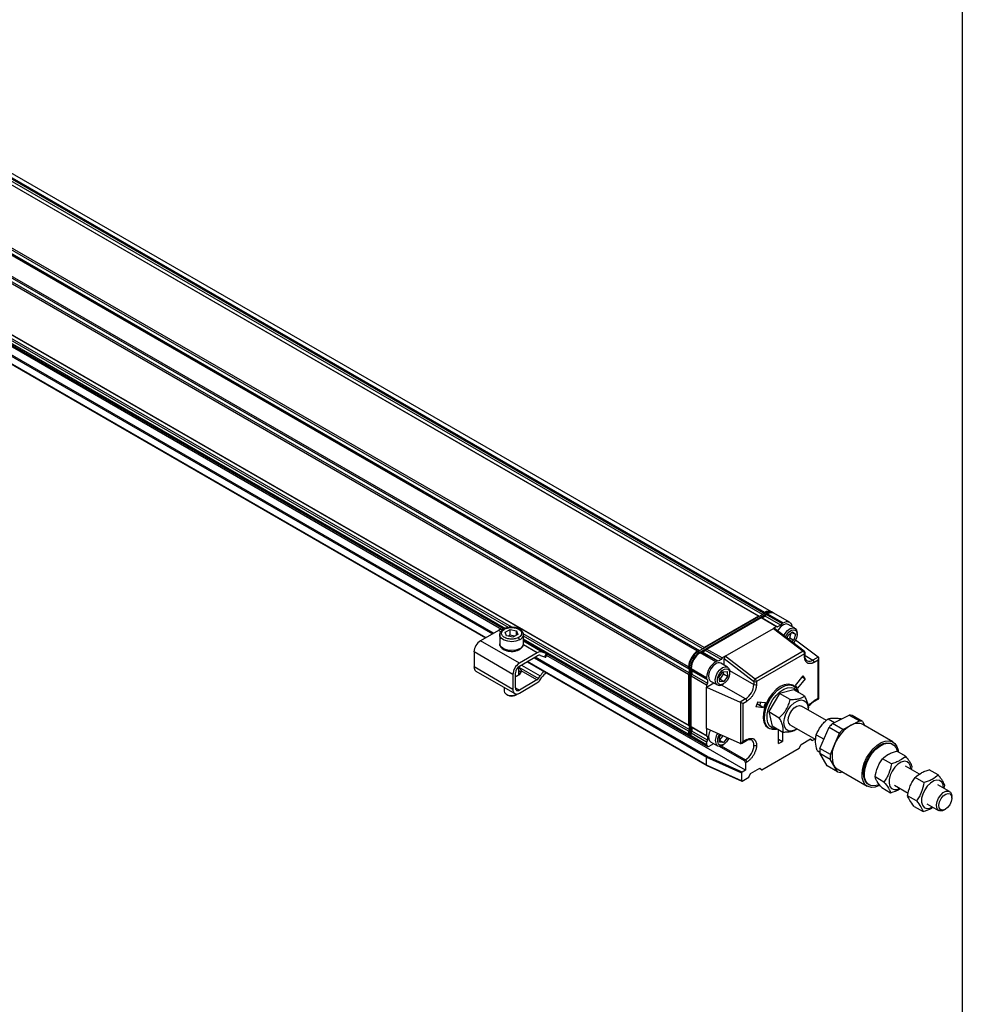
# Model space of a CAD drawing. Header units: millimetres. Extents: x 16 to 683, y 16 to 524.
# Tile 7 of 8: x 575 to 683, y 300 to 412. Entities that reach past the tile are written whole.
import ezdxf

# ---------------------------------------------------------------- set-up
doc = ezdxf.new("R2010")
doc.units = ezdxf.units.MM
doc.header["$LTSCALE"] = 2.5
doc.layers.add('TEXT', color=140, linetype='Continuous', lineweight=25)

msp = doc.modelspace()

# ---------------------------------------------------------------- linework, layer by layer
for p, q in [((659.452, 344.013), (379.556, 505.594)), ((659.556, 343.987), (379.674, 505.56)), ((659.91, 344.191), (380.027, 505.764)), ((660.041, 344.353), (380.145, 505.934)), ((660.189, 344.438), (380.292, 506.019)), ((660.918, 344.51), (381.021, 506.091)), ((653.134, 340.279), (373.251, 501.852)), ((653.265, 340.441), (373.369, 502.022)), ((652.528, 340.016), (372.632, 501.597)), ((652.676, 340.101), (372.779, 501.682)), ((652.78, 340.075), (372.897, 501.648)), ((651.497, 338.23), (371.601, 499.811)), ((651.497, 338.06), (371.601, 499.64)), ((651.497, 337.379), (371.601, 498.96)), ((651.572, 337.982), (371.689, 499.555)), ((651.572, 337.574), (371.689, 499.147)), ((651.497, 331.595), (371.601, 493.176)), ((651.572, 331.518), (371.689, 493.091)), ((631.409, 342.75), (392.588, 480.618)), ((631.047, 342.721), (392.612, 480.366)), ((630.695, 342.583), (392.612, 480.026)), ((392.612, 479.885), (630.502, 342.554)), ((393.025, 477.446), (628.433, 341.548)), ((628.457, 341.562), (393.049, 477.46)), ((393.816, 477.902), (629.223, 342.004)), ((629.341, 342.072), (393.933, 477.97)), ((630.245, 342.503), (395.244, 478.166)), ((660.264, 344.395), (652.603, 339.973)), ((652.748, 339.889), (660.409, 344.311)), ((659.452, 344.013), (653.265, 340.441)), ((659.552, 343.984), (659.452, 344.013)), ((660.236, 344.039), (659.847, 343.814)), ((659.865, 343.809), (660.218, 344.013)), ((660.041, 344.353), (659.942, 344.209)), ((660.189, 344.438), (660.041, 344.353)), ((660.218, 344.013), (660.236, 344.039)), ((661.986, 342.992), (660.218, 344.013)), ((660.236, 344.039), (660.336, 344.183)), ((660.264, 344.395), (660.409, 344.311)), ((660.336, 344.183), (660.483, 344.268)), ((662.104, 343.162), (660.336, 344.183)), ((660.409, 344.311), (660.446, 344.246)), ((660.483, 344.268), (662.251, 343.247)), ((661.138, 344.383), (660.993, 344.467)), ((662.98, 343.32), (661.212, 344.34)), ((653.56, 340.271), (659.747, 343.843)), ((659.747, 343.843), (661.515, 342.822)), ((659.747, 343.843), (659.847, 343.814)), ((659.847, 343.814), (659.865, 343.809)), ((659.865, 343.809), (661.632, 342.788)), ((661.515, 342.822), (661.161, 342.618)), ((661.515, 342.822), (661.632, 342.788)), ((661.986, 342.992), (661.632, 342.788)), ((662.104, 343.162), (661.986, 342.992)), ((662.104, 343.162), (662.251, 343.247)), ((663.6, 342.625), (662.834, 343.067)), ((629.88, 342.383), (627.844, 341.208)), ((630.144, 342.231), (629.88, 342.383)), ((630.026, 341.889), (630.042, 342.009)), ((630.048, 341.996), (630.026, 341.895)), ((630.026, 341.889), (630.026, 340.868)), ((630.666, 342.201), (631.235, 342.487)), ((630.81, 341.773), (630.666, 342.201)), ((631.525, 341.631), (630.81, 341.773)), ((631.238, 341.832), (631.033, 341.728)), ((631.235, 342.487), (631.95, 342.345)), ((631.238, 341.832), (631.235, 342.487)), ((631.73, 341.734), (631.238, 341.832)), ((632.094, 341.917), (631.525, 341.631)), ((631.94, 341.84), (631.95, 342.345)), ((631.95, 342.345), (632.094, 341.917)), ((651.572, 331.11), (632.712, 341.997)), ((632.734, 340.868), (632.734, 341.889)), ((651.497, 330.915), (632.734, 341.747)), ((655.681, 339.455), (661.161, 342.618)), ((661.161, 342.618), (664.549, 340.01)), ((664.652, 340.022), (661.272, 342.623)), ((661.732, 342.497), (661.639, 342.341)), ((662.73, 341.501), (662.823, 341.832)), ((662.823, 341.832), (663.327, 342.216)), ((663.023, 341.543), (663.18, 342.104)), ((663.262, 342.166), (663.648, 341.943)), ((663.327, 342.216), (663.648, 341.943)), ((663.648, 341.943), (663.465, 341.288)), ((663.842, 341.955), (663.842, 342.091)), ((632.264, 338.657), (627.844, 341.208)), ((634.299, 339.832), (632.717, 340.745)), ((651.497, 330.575), (632.734, 341.406)), ((632.734, 341.265), (651.584, 330.384)), ((634.867, 339.921), (632.734, 341.153)), ((662.848, 341.41), (663.023, 341.543)), ((663.023, 341.543), (663.465, 341.288)), ((663.465, 341.288), (663.235, 341.112)), ((666.247, 339.363), (663.652, 341.289)), ((631.527, 337.381), (627.108, 339.933)), ((627.108, 339.933), (627.108, 338.231)), ((634.299, 339.832), (632.264, 338.657)), ((632.264, 338.317), (634.299, 339.492)), ((634.678, 339.551), (635.109, 339.383)), ((635.298, 339.753), (634.867, 339.921)), ((635.298, 339.753), (635.109, 339.383)), ((635.261, 339.343), (635.444, 339.701)), ((657.979, 326.492), (635.365, 339.547)), ((652.676, 340.101), (652.528, 340.016)), ((652.603, 339.973), (652.528, 339.929)), ((652.748, 339.889), (652.603, 339.973)), ((652.775, 340.072), (652.676, 340.101)), ((652.748, 339.889), (652.786, 339.824)), ((652.823, 339.846), (652.97, 339.931)), ((654.591, 338.825), (652.823, 339.846)), ((652.97, 339.931), (654.738, 338.91)), ((652.97, 339.931), (653.07, 339.902)), ((653.46, 340.127), (653.07, 339.902)), ((653.07, 339.902), (653.088, 339.897)), ((653.088, 339.897), (653.442, 340.101)), ((654.856, 338.876), (653.088, 339.897)), ((653.265, 340.441), (653.165, 340.297)), ((653.442, 340.101), (653.46, 340.127)), ((655.21, 339.08), (653.442, 340.101)), ((653.46, 340.127), (653.56, 340.271)), ((655.327, 339.25), (653.56, 340.271)), ((655.681, 339.455), (655.327, 339.25)), ((659.069, 336.847), (655.681, 339.455)), ((664.549, 340.01), (659.069, 336.847)), ((664.697, 339.724), (659.216, 336.56)), ((664.697, 339.386), (664.697, 339.724)), ((664.758, 339.471), (664.758, 339.809)), ((664.758, 339.521), (665.639, 339.012)), ((632.213, 337.352), (632.213, 338.284)), ((632.492, 338.449), (634.637, 337.211)), ((633.147, 338.827), (653.576, 327.033)), ((653.56, 327.071), (633.171, 338.841)), ((633.937, 339.283), (653.56, 327.955)), ((653.615, 328.059), (634.055, 339.351)), ((654.738, 338.91), (654.591, 338.825)), ((654.856, 338.876), (654.738, 338.91)), ((655.21, 339.08), (654.856, 338.876)), ((655.94, 338.203), (655.174, 338.645)), ((655.327, 339.25), (655.21, 339.08)), ((655.534, 339.197), (658.897, 336.608)), ((655.534, 338.437), (655.534, 339.197)), ((666.247, 339.363), (665.639, 339.012)), ((665.787, 338.757), (666.246, 339.022)), ((666.246, 334.646), (666.246, 339.022)), ((666.307, 334.611), (666.307, 339.227)), ((631.527, 335.68), (627.108, 338.231)), ((627.324, 337.755), (631.743, 335.203)), ((631.527, 337.381), (631.527, 335.68)), ((631.822, 335.85), (631.822, 337.551)), ((631.881, 337.16), (631.822, 337.129)), ((631.931, 337.189), (631.881, 337.16)), ((632.205, 337.347), (632.155, 337.318)), ((632.213, 338.224), (634.451, 336.932)), ((634.267, 336.751), (632.474, 337.786)), ((634.451, 336.932), (634.637, 337.211)), ((651.497, 338.23), (651.497, 338.06)), ((651.497, 338.06), (651.572, 337.988)), ((651.572, 337.538), (651.497, 337.379)), ((651.497, 337.379), (651.497, 331.595)), ((651.572, 338.187), (651.572, 338.273)), ((651.572, 338.187), (651.717, 338.103)), ((651.572, 338.187), (651.572, 330.531)), ((651.717, 330.448), (651.717, 338.103)), ((651.717, 338.103), (651.793, 338.103)), ((651.792, 338.06), (653.56, 337.039)), ((651.792, 337.89), (651.792, 338.06)), ((653.56, 336.869), (651.792, 337.89)), ((651.867, 337.818), (651.792, 337.89)), ((651.792, 337.209), (651.867, 337.368)), ((651.792, 337.209), (653.56, 336.189)), ((651.792, 331.425), (651.792, 337.209)), ((651.88, 337.804), (651.867, 337.818)), ((651.867, 337.818), (651.867, 337.368)), ((651.867, 337.368), (651.88, 337.396)), ((653.648, 336.784), (651.88, 337.804)), ((651.88, 337.396), (651.88, 337.804)), ((651.88, 337.396), (653.648, 336.376)), ((655.001, 337.099), (655.413, 337.685)), ((655.081, 336.832), (655.493, 337.418)), ((655.413, 337.685), (655.88, 337.717)), ((655.493, 337.418), (655.466, 337.689)), ((655.935, 337.163), (655.493, 337.418)), ((655.935, 337.163), (655.523, 336.577)), ((655.88, 337.717), (655.935, 337.163)), ((656.172, 337.81), (658.922, 336.223)), ((656.182, 337.532), (656.182, 337.668)), ((663.657, 336.132), (664.525, 337.212)), ((664.746, 336.897), (664.525, 337.212)), ((634.267, 336.751), (632.264, 335.595)), ((632.264, 335.255), (634.267, 336.411)), ((634.635, 336.773), (634.821, 337.052)), ((653.56, 337.039), (653.56, 336.869)), ((653.56, 336.869), (653.648, 336.784)), ((653.56, 335.95), (654.367, 336.417)), ((653.648, 336.376), (653.56, 336.189)), ((653.56, 336.189), (653.56, 335.95)), ((653.648, 336.784), (653.648, 336.376)), ((654.008, 336.624), (654.774, 336.182)), ((655.056, 336.545), (655.001, 337.099)), ((655.028, 336.828), (655.081, 336.832)), ((655.523, 336.577), (655.056, 336.545)), ((655.081, 336.832), (655.523, 336.577)), ((657.979, 334.59), (655.229, 336.177)), ((655.357, 336.24), (655.475, 336.308)), ((658.922, 336.56), (658.922, 336.223)), ((659.216, 336.56), (659.216, 336.223)), ((663.5, 336.055), (663.352, 336.14)), ((663.878, 335.818), (663.657, 336.132)), ((664.746, 336.897), (663.878, 335.818)), ((664.423, 337.084), (664.746, 336.897)), ((630.547, 335.894), (630.547, 335.459)), ((630.791, 335.119), (630.967, 335.016)), ((631.763, 335.001), (631.793, 335.016)), ((631.793, 335.016), (631.969, 335.119)), ((631.822, 335.85), (632.264, 335.595)), ((631.927, 335.096), (632.042, 335.166)), ((653.56, 331.235), (653.56, 335.95)), ((653.56, 335.95), (657.371, 334.239)), ((661.841, 335.221), (660.616, 333.151)), ((663.476, 335.622), (661.841, 335.221)), ((663.036, 334.531), (661.841, 335.221)), ((664.671, 334.932), (663.476, 335.622)), ((657.979, 334.59), (657.371, 334.239)), ((657.392, 334.228), (657.392, 329.515)), ((657.667, 334.07), (658.126, 334.335)), ((657.667, 334.07), (657.667, 329.694)), ((659.388, 334.246), (659.167, 333.677)), ((659.41, 333.942), (659.275, 333.954)), ((659.388, 334.246), (660.256, 334.169)), ((659.558, 333.857), (659.41, 333.942)), ((659.558, 333.857), (659.593, 333.854)), ((659.593, 333.854), (659.733, 334.215)), ((660.035, 333.599), (659.593, 333.854)), ((660.256, 334.169), (660.035, 333.599)), ((665.744, 334.286), (666.307, 334.611)), ((666.246, 334.646), (665.787, 334.381)), ((660.035, 333.599), (659.167, 333.677)), ((660.616, 333.151), (661.812, 332.461)), ((660.616, 333.151), (661.027, 331.481)), ((667.178, 332.151), (664.349, 333.784)), ((665.1, 333.35), (665.105, 333.379)), ((667.866, 331.801), (669.753, 332.763)), ((669.753, 332.763), (670.931, 332.083)), ((671.287, 332.018), (670.108, 332.698)), ((651.497, 331.595), (651.572, 331.523)), ((663.099, 331.619), (665.965, 329.964)), ((667.358, 332.336), (668.088, 331.915)), ((669.044, 331.121), (667.866, 331.801)), ((668.81, 332.355), (668.877, 332.317)), ((669.044, 331.121), (669.988, 331.602)), ((669.988, 331.602), (670.931, 332.083)), ((671.287, 332.018), (671.561, 331.545)), ((674.743, 329.708), (671.325, 331.681)), ((651.572, 331.073), (651.497, 330.915)), ((651.497, 330.915), (651.497, 330.575)), ((651.717, 330.448), (651.572, 330.531)), ((651.717, 330.448), (651.792, 330.448)), ((653.56, 330.405), (651.792, 331.425)), ((651.867, 331.353), (651.792, 331.425)), ((651.792, 330.745), (651.867, 330.903)), ((651.792, 330.745), (653.56, 329.724)), ((651.792, 330.405), (651.792, 330.745)), ((651.867, 331.353), (651.867, 330.903)), ((651.88, 331.34), (651.867, 331.353)), ((651.867, 330.903), (651.88, 330.932)), ((653.648, 330.32), (651.88, 331.34)), ((651.88, 330.932), (651.88, 331.34)), ((653.648, 329.911), (651.88, 330.932)), ((657.371, 329.523), (653.56, 331.235)), ((653.56, 331.235), (653.56, 330.405)), ((655.027, 330.265), (655.21, 330.493)), ((660.561, 331.304), (660.708, 331.219)), ((662.222, 330.791), (661.027, 331.481)), ((661.736, 329.512), (661.736, 331.072)), ((662.177, 330.813), (662.177, 329.767)), ((663.805, 331.148), (663.851, 331.185)), ((666.018, 330.52), (666.905, 330.007)), ((666.446, 328.938), (667.485, 331.362)), ((667.485, 331.362), (668.664, 330.681)), ((668.144, 329.47), (668.664, 330.681)), ((651.658, 330.341), (651.803, 330.257)), ((653.56, 329.384), (651.792, 330.405)), ((651.878, 330.214), (653.646, 329.193)), ((653.56, 330.405), (653.648, 330.32)), ((653.648, 329.911), (653.56, 329.724)), ((653.56, 329.724), (653.56, 329.384)), ((653.648, 330.32), (653.648, 329.911)), ((653.854, 329.214), (654.367, 329.51)), ((654.008, 329.717), (654.774, 329.275)), ((655.027, 329.892), (655.431, 330.394)), ((655.027, 329.676), (655.027, 330.265)), ((655.027, 329.892), (655.027, 329.892)), ((655.027, 329.892), (655.469, 329.637)), ((655.469, 329.637), (655.027, 329.676)), ((655.357, 329.333), (655.475, 329.401)), ((655.906, 330.181), (655.469, 329.637)), ((657.52, 329.538), (658.083, 329.864)), ((658.126, 329.959), (657.667, 329.694)), ((661.736, 330.022), (662.177, 329.767)), ((661.736, 329.512), (662.177, 329.767)), ((664.093, 329.001), (664.291, 329.422)), ((664.291, 329.422), (665.367, 330.043)), ((665.3, 330.005), (665.566, 329.851)), ((665.367, 330.043), (665.566, 329.851)), ((665.566, 329.851), (665.863, 330.023)), ((667.625, 328.258), (668.144, 329.47)), ((674.707, 329.441), (674.618, 329.492)), ((654.998, 329.221), (657.832, 327.585)), ((655.215, 329.265), (657.979, 327.67)), ((659.82, 326.535), (664.093, 329.001)), ((666.13, 328.723), (666.42, 328.555)), ((666.422, 328.434), (667.6, 327.753)), ((667.269, 326.972), (666.422, 328.434)), ((667.625, 328.258), (666.446, 328.938)), ((676.183, 328.079), (675.174, 328.662)), ((653.56, 327.955), (657.537, 326.169)), ((653.56, 327.071), (653.56, 327.955)), ((657.596, 326.272), (653.615, 328.059)), ((657.979, 327.67), (657.832, 327.585)), ((658.126, 327.415), (657.979, 327.33)), ((657.979, 327.33), (657.979, 326.492)), ((668.024, 327.023), (667.6, 327.753)), ((674.568, 327.21), (673.559, 327.792)), ((657.537, 325.285), (653.56, 327.071)), ((653.578, 327.032), (657.557, 325.245)), ((657.537, 326.169), (657.537, 325.285)), ((657.979, 326.492), (657.596, 326.272)), ((658.347, 325.684), (658.546, 326.105)), ((658.546, 326.105), (659.622, 326.726)), ((659.555, 326.688), (659.82, 326.535)), ((659.622, 326.726), (659.82, 326.535)), ((668.448, 326.292), (667.269, 326.972)), ((668.448, 326.292), (668.024, 327.023)), ((668.409, 326.629), (671.827, 324.656)), ((668.964, 326.309), (668.803, 326.227)), ((677.775, 326.033), (676.164, 326.963)), ((676.862, 326.56), (676.944, 326.872)), ((679.881, 325.945), (678.872, 326.527)), ((657.596, 325.251), (658.347, 325.684)), ((671.952, 324.873), (672.04, 324.822)), ((673.714, 325.132), (672.705, 325.715)), ((678.266, 325.075), (677.257, 325.657)), ((673.465, 324.507), (674.474, 323.925)), ((674.914, 324.798), (676.489, 323.889)), ((681.187, 324.064), (679.861, 324.829)), ((680.56, 324.426), (680.641, 324.737)), ((677.411, 322.998), (676.402, 323.58)), ((678.611, 322.664), (679.937, 321.898)), ((681.446, 323.321), (681.446, 323.491)), ((677.163, 322.373), (678.172, 321.79)), ((680.562, 321.96), (680.71, 322.045))]:
    msp.add_line(p, q)
at = {"flags": 128}
for points in [[(662.834, 343.067), (662.593, 343.121), (662.299, 343.035), (661.998, 342.818), (661.732, 342.497)], [(662.251, 343.247), (662.452, 343.341), (662.646, 343.385), (662.824, 343.378), (662.98, 343.32), (663.109, 343.213), (663.204, 343.062), (663.263, 342.873), (663.272, 342.814)], [(632.269, 341.299), (631.866, 341.159), (631.404, 341.107), (630.94, 341.15), (630.528, 341.281), (630.22, 341.486), (630.051, 341.739), (630.026, 341.889)], [(662.351, 341.792), (662.498, 342.055), (662.764, 342.375), (663.065, 342.593), (663.359, 342.679), (663.607, 342.621), (663.776, 342.427), (663.842, 342.123), (663.842, 342.091)], [(662.541, 341.646), (662.69, 341.924), (662.934, 342.213), (663.209, 342.401), (663.472, 342.459), (663.684, 342.378), (663.813, 342.17), (663.838, 341.867), (663.757, 341.516), (663.58, 341.169), (663.423, 340.967)], [(632.269, 340.279), (631.866, 340.139), (631.404, 340.087), (630.94, 340.129), (630.528, 340.26), (630.22, 340.465), (630.051, 340.719), (630.026, 340.868)], [(635.109, 339.383), (635.185, 339.355), (635.236, 339.341), (635.26, 339.342), (635.261, 339.343)], [(654.591, 338.587), (654.293, 338.351), (654.035, 338.018), (653.852, 337.633), (653.769, 337.248), (653.797, 336.916), (653.932, 336.68), (654.008, 336.624)], [(654.691, 336.245), (654.56, 336.485), (654.537, 336.821), (654.624, 337.207), (654.81, 337.59), (655.071, 337.92), (655.369, 338.152), (655.666, 338.254), (655.922, 338.213), (656.101, 338.033), (656.179, 337.741), (656.182, 337.668)], [(654.904, 336.313), (654.788, 336.534), (654.776, 336.846), (654.871, 337.2), (655.057, 337.542), (655.307, 337.821), (655.583, 337.994), (655.842, 338.034), (656.045, 337.936), (656.162, 337.714), (656.173, 337.403), (656.079, 337.049), (655.892, 336.706), (655.642, 336.427), (655.366, 336.255), (655.107, 336.214), (654.904, 336.313)], [(663.352, 336.14), (663.209, 336.207), (662.823, 336.27), (662.391, 336.196), (661.935, 335.989), (661.48, 335.659), (661.051, 335.225), (660.671, 334.71), (660.36, 334.142), (660.136, 333.551), (660.009, 332.969), (659.987, 332.428), (660.072, 331.956), (660.258, 331.58), (660.535, 331.319), (660.561, 331.304)], [(661.588, 331.139), (661.449, 331.108), (661.037, 331.103), (660.683, 331.234), (660.405, 331.495), (660.219, 331.871), (660.135, 332.343), (660.156, 332.884), (660.283, 333.466), (660.508, 334.057), (660.819, 334.625), (661.199, 335.14), (661.628, 335.574), (662.082, 335.904), (662.538, 336.111), (662.971, 336.185), (663.356, 336.122), (663.674, 335.924), (663.908, 335.604), (664.015, 335.311)], [(630.547, 335.459), (630.59, 335.306), (630.751, 335.143), (631.009, 335.028), (631.322, 334.979), (631.645, 335.003), (631.927, 335.096)], [(661.52, 331.197), (661.341, 331.197), (660.988, 331.299), (660.709, 331.531), (660.52, 331.88), (660.431, 332.327), (660.448, 332.845), (660.569, 333.404), (660.789, 333.972), (661.093, 334.515), (661.465, 335.002), (661.882, 335.405), (662.321, 335.7), (662.756, 335.87), (663.161, 335.906), (663.514, 335.805), (663.793, 335.573), (663.925, 335.363)], [(663.843, 331.189), (663.536, 331.021), (663.16, 330.929), (662.83, 330.98), (662.573, 331.171), (662.408, 331.486), (662.35, 331.899), (662.404, 332.378), (662.564, 332.882), (662.819, 333.372), (663.147, 333.807), (663.521, 334.153), (663.912, 334.382), (664.288, 334.474), (664.618, 334.422), (664.876, 334.231), (665.04, 333.917), (665.098, 333.503), (665.093, 333.354)], [(663.099, 331.619), (663.088, 331.626), (662.917, 331.821), (662.842, 332.122), (662.875, 332.493), (663.01, 332.889), (663.231, 333.263), (663.511, 333.569), (663.817, 333.77), (664.112, 333.842), (664.349, 333.784)], [(653.993, 331.04), (653.852, 330.726), (653.769, 330.342), (653.797, 330.009), (653.932, 329.774), (654.008, 329.717)], [(656.065, 330.109), (656.036, 330.045), (655.829, 329.715), (655.568, 329.462), (655.292, 329.323), (655.045, 329.321), (654.863, 329.455)], [(673.246, 324.779), (673.165, 324.735), (672.709, 324.563), (672.283, 324.522), (671.907, 324.615), (671.6, 324.836), (671.378, 325.175), (671.251, 325.614), (671.226, 326.133), (671.304, 326.703), (671.482, 327.298), (671.75, 327.887), (672.095, 328.441), (672.5, 328.931), (672.944, 329.334), (673.405, 329.629), (673.86, 329.801), (674.287, 329.842), (674.663, 329.75), (674.97, 329.528), (675.192, 329.189), (675.319, 328.75), (675.34, 328.566)], [(671.952, 324.873), (671.803, 324.98), (671.567, 325.293), (671.431, 325.715), (671.403, 326.223), (671.484, 326.786), (671.669, 327.372), (671.949, 327.947), (672.306, 328.478), (672.72, 328.934), (673.167, 329.287), (673.621, 329.519), (674.055, 329.614), (674.445, 329.568), (674.618, 329.492)], [(673.202, 324.863), (673.037, 324.794), (672.603, 324.699), (672.213, 324.745), (671.891, 324.929), (671.655, 325.242), (671.519, 325.664), (671.491, 326.172), (671.572, 326.735), (671.758, 327.321), (672.037, 327.896), (672.395, 328.427), (672.809, 328.883), (673.256, 329.236), (673.71, 329.468), (674.144, 329.563), (674.533, 329.517), (674.855, 329.333), (675.091, 329.02), (675.22, 328.635)], [(676.791, 326.601), (676.747, 326.958), (676.597, 327.266), (676.352, 327.45), (676.035, 327.495), (675.674, 327.397), (675.301, 327.163), (674.949, 326.816), (674.65, 326.386), (674.43, 325.911), (674.308, 325.433), (674.295, 324.995), (674.393, 324.636), (674.593, 324.387), (674.877, 324.271), (674.877, 324.271)], [(680.489, 324.467), (680.445, 324.823), (680.294, 325.131), (680.05, 325.315), (679.733, 325.36), (679.372, 325.262), (678.999, 325.029), (678.647, 324.682), (678.348, 324.252), (678.127, 323.777), (678.005, 323.299), (677.993, 322.861), (678.091, 322.502), (678.29, 322.253), (678.574, 322.137), (678.574, 322.137)], [(674.877, 324.271), (675.219, 324.298), (675.541, 324.436)], [(680.562, 321.96), (680.358, 321.87), (680.076, 321.848), (679.853, 321.962), (679.715, 322.2), (679.68, 322.531), (679.751, 322.917), (679.919, 323.311), (680.166, 323.664), (680.46, 323.936), (680.766, 324.092), (681.048, 324.114), (681.271, 324), (681.409, 323.762), (681.446, 323.491)], [(681.445, 323.271), (681.372, 322.908), (681.199, 322.543), (680.951, 322.232), (680.667, 322.022), (680.388, 321.945), (680.159, 322.013), (680.014, 322.215), (679.974, 322.521), (680.047, 322.884), (680.22, 323.249), (680.468, 323.56), (680.753, 323.77), (681.031, 323.847), (681.26, 323.779), (681.405, 323.577), (681.445, 323.271)], [(678.574, 322.137), (678.917, 322.164), (679.239, 322.302)]]:
    msp.add_lwpolyline(points, dxfattribs=at)
for centre, radius, start, end in [((660.609, 343.874), 0.704, 60.6327, 126.68201), ((660.691, 343.799), 0.734, 65.69288, 125.61758), ((660.828, 343.769), 0.686, 59.63611, 127.6786), ((660.911, 343.672), 0.734, 65.69288, 125.61758), ((630.277, 341.766), 0.734, 81.76418, 122.7422), ((632.048, 341.952), 0.689, 288.72904, 354.73707), ((628.707, 339.86), 1.601, 122.60548, 177.39452), ((632.048, 340.931), 0.689, 288.72904, 354.73707), ((634.677, 339.281), 0.668, 73.44019, 124.40371), ((634.551, 339.124), 0.446, 73.44019, 124.40371), ((635.55, 340.309), 0.611, 245.62448, 258.42813), ((653.736, 338.128), 2.241, 122.60548, 177.39452), ((653.811, 338.085), 2.241, 122.60548, 177.39452), ((653.648, 338.178), 2.079, 122.60548, 177.39452), ((653.956, 338.001), 2.241, 122.60548, 177.39452), ((654.031, 337.958), 2.241, 122.60548, 177.39452), ((664.609, 339.937), 0.0949, 63.21317, 129.29417), ((664.306, 339.704), 0.391, 2.89981, 51.62855), ((665.35, 339.484), 0.657, 173.70113, 234.98669), ((664.653, 339.819), 0.105, 294.37566, 354.29376), ((664.653, 339.482), 0.105, 294.37466, 354.3052), ((633.126, 337.309), 1.601, 122.60548, 177.39452), ((632.781, 337.508), 0.961, 122.60548, 177.39452), ((655.798, 336.937), 2.241, 122.60548, 177.39452), ((654.928, 338.154), 0.549, 63.39142, 127.91903), ((665.249, 339.557), 0.671, 245.69288, 305.61758), ((665.467, 338.742), 0.32, 2.60548, 57.39452), ((627.603, 338.168), 0.5, 172.74417, 235.94365), ((631.601, 338.019), 0.893, 291.66932, 308.3253), ((632.033, 337.755), 0.442, 292.85477, 4.08578), ((636.8, 335.784), 2.591, 131.82578, 146.59295), ((636.306, 336.097), 1.765, 123.61077, 147.25938), ((633.964, 337.244), 0.578, 301.60274, 327.3774), ((633.661, 337.396), 1.157, 301.60274, 327.3774), ((655.028, 336.685), 0.554, 232.55954, 306.45997), ((656.875, 336.316), 2.049, 302.60548, 357.39452), ((659.267, 336.524), 0.379, 121.48952, 167.14401), ((659.069, 336.844), 0.32, 242.60967, 297.39033), ((659.069, 336.507), 0.32, 242.60967, 297.39033), ((658.826, 336.54), 0.391, 2.89981, 51.62855), ((631.381, 335.819), 0.903, 242.69949, 295.00468), ((631.976, 335.607), 0.455, 170.78596, 309.20329), ((632.091, 335.807), 0.273, 170.78596, 309.20329), ((657.807, 334.32), 0.32, 2.60548, 57.39452), ((665.688, 334.368), 0.0996, 303.3721, 7.32414), ((669.716, 331.556), 1.207, 71.0476, 88.25362), ((671.457, 328.313), 5.007, 135.83123, 142.48859), ((672.163, 327.859), 4.329, 120.16213, 158.15769), ((670.728, 330.424), 1.391, 64.58582, 122.16823), ((670.894, 330.876), 1.207, 71.0476, 88.25362), ((651.683, 330.547), 0.188, 171.38466, 251.84548), ((651.77, 330.506), 0.2, 172.74417, 235.94365), ((651.907, 330.423), 0.192, 172.45185, 250.7783), ((655.838, 329.895), 1.295, 142.90936, 202.62734), ((655.917, 329.881), 1.137, 142.13151, 202.01039), ((672.635, 327.633), 5.007, 135.83123, 142.48859), ((651.99, 330.379), 0.2, 172.74417, 235.94365), ((653.739, 329.355), 0.182, 170.78596, 309.20329), ((655.033, 329.735), 0.516, 220.97441, 308.89993), ((656.861, 329.417), 2.074, 302.60548, 357.39452), ((658.024, 329.948), 0.103, 305.01343, 6.29875), ((658.253, 329.388), 0.684, 354.497, 52.96644), ((670.692, 328.118), 2.884, 152.05059, 202.3145), ((669.71, 328.525), 3.289, 172.77676, 181.58833), ((670.888, 327.844), 3.289, 172.77676, 181.58833), ((657.659, 327.315), 0.32, 2.60548, 57.39452), ((657.807, 327.4), 0.32, 2.60548, 57.39452), ((668.941, 327.534), 1.05, 209.17221, 239.57269), ((668.84, 327.434), 1.207, 251.0476, 268.25362)]:
    msp.add_arc(centre, radius, start, end)
for centre, major_axis, ratio, start_param, end_param in [((661.161, 342.446), (0.103, 0.183), 0.5772719, 6.1994796, 7.0548047), ((655.681, 339.282), (0.103, 0.183), 0.5772719, 0.7716194, 2.3424157), ((666.099, 339.107), (0.147, 0.255), 0.5773346, 4.7124296, 6.1588709), ((666.247, 339.193), (-0.087, 0.19), 0.5017093, 5.4219715, 5.5463265), ((657.371, 334.069), (-0.126, 0.167), 0.6437924, 5.2938355, 5.4181905), ((657.52, 334.155), (0.208, -0.12), 0.0000704, 0.7854388, 2.2318791), ((666.099, 334.731), (0.208, -0.12), 0.0000704, 0.0000406, 0.7854388), ((657.371, 329.693), (-0.126, 0.167), 0.6437924, 2.2765979, 2.4009529), ((657.52, 329.779), (0.147, 0.255), 0.5773346, 3.2659883, 4.7124296), ((653.615, 327.991), (0.038, 0.0743), 0.5404482, 0.7578647, 2.3286611), ((653.615, 327.107), (0.038, 0.0743), 0.5404482, 2.3286611, 3.1690448), ((657.596, 326.204), (0.0423, 0.0722), 0.5773476, 0.7930691, 2.3638654), ((657.596, 325.319), (0.0423, 0.0722), 0.5773476, 2.3638654, 3.9346617)]:
    msp.add_ellipse(centre, major_axis=major_axis, ratio=ratio, start_param=start_param, end_param=end_param)
for points, knots in [([(631.593, 342.736), (631.502, 342.746), (631.264, 342.771), (630.882, 342.716), (630.646, 342.62), (630.533, 342.573)], [0, 0, 0, 0, 0.2427079, 0.6358611, 1, 1, 1, 1]), ([(630.533, 342.573), (630.473, 342.539), (630.342, 342.465), (630.184, 342.311), (630.072, 342.15), (630.055, 342.039), (630.048, 341.996)], [0, 0, 0, 0, 0.2259999, 0.4923805, 0.8022916, 1, 1, 1, 1]), ([(632.132, 341.56), (632.06, 341.524), (631.971, 341.488), (631.749, 341.429), (631.616, 341.406), (631.311, 341.393), (631.139, 341.404), (630.887, 341.46), (630.805, 341.484), (630.65, 341.546), (630.578, 341.583), (630.453, 341.666), (630.399, 341.713), (630.315, 341.809), (630.283, 341.86), (630.223, 342.012), (630.228, 342.111), (630.292, 342.284), (630.35, 342.357), (630.482, 342.476), (630.556, 342.522), (630.628, 342.558)], [0, 0, 0, 0, 0.125, 0.125, 0.25, 0.25, 0.375, 0.375, 0.4375, 0.4375, 0.5, 0.5, 0.5625, 0.5625, 0.625, 0.625, 0.75, 0.75, 0.875, 0.875, 1, 1, 1, 1]), ([(630.535, 342.571), (630.537, 342.573), (630.548, 342.585), (630.582, 342.582), (630.613, 342.566), (630.628, 342.558)], [0, 0, 0, 0, 0.1037548, 0.5693318, 1, 1, 1, 1]), ([(630.628, 342.558), (630.7, 342.594), (630.789, 342.63), (631.011, 342.689), (631.144, 342.712), (631.449, 342.725), (631.621, 342.714), (631.873, 342.659), (631.955, 342.634), (632.11, 342.572), (632.182, 342.535), (632.307, 342.452), (632.361, 342.406), (632.445, 342.309), (632.476, 342.258), (632.537, 342.106), (632.532, 342.007), (632.468, 341.834), (632.41, 341.761), (632.278, 341.642), (632.204, 341.596), (632.132, 341.56)], [0, 0, 0, 0, 0.125, 0.125, 0.25, 0.25, 0.375, 0.375, 0.4375, 0.4375, 0.5, 0.5, 0.5625, 0.5625, 0.625, 0.625, 0.75, 0.75, 0.875, 0.875, 1, 1, 1, 1]), ([(632.734, 341.882), (632.725, 341.962), (632.708, 342.123), (632.567, 342.334), (632.361, 342.509), (632.088, 342.642), (631.825, 342.725), (631.646, 342.734), (631.593, 342.736)], [0, 0, 0, 0, 0.1760324, 0.3570723, 0.5371187, 0.7121716, 0.9143645, 1, 1, 1, 1]), ([(630.026, 340.875), (630.034, 340.795), (630.052, 340.634), (630.193, 340.423), (630.399, 340.248), (630.672, 340.114), (630.949, 340.029), (631.143, 340.02), (631.212, 340.017)], [0, 0, 0, 0, 0.171909, 0.3487083, 0.5245372, 0.6954896, 0.8929464, 1, 1, 1, 1]), ([(632.132, 341.56), (632.148, 341.549), (632.166, 341.534), (632.199, 341.495), (632.216, 341.472), (632.242, 341.421), (632.253, 341.394), (632.266, 341.343), (632.269, 341.319), (632.269, 341.299)], [0, 0, 0, 0, 0.25, 0.25, 0.5, 0.5, 0.75, 0.75, 1, 1, 1, 1]), ([(632.227, 340.184), (632.287, 340.218), (632.417, 340.293), (632.575, 340.446), (632.688, 340.607), (632.705, 340.718), (632.712, 340.761)], [0, 0, 0, 0, 0.2259999, 0.4923805, 0.8022916, 1, 1, 1, 1]), ([(631.212, 340.017), (631.288, 340.01), (631.511, 339.987), (631.878, 340.041), (632.114, 340.137), (632.227, 340.184)], [0, 0, 0, 0, 0.2116077, 0.6209067, 1, 1, 1, 1]), ([(632.269, 340.279), (632.267, 340.255), (632.263, 340.211), (632.237, 340.194), (632.225, 340.186)], [0, 0, 0, 0, 0.5278601, 1, 1, 1, 1]), ([(664.758, 339.809), (664.756, 339.828), (664.753, 339.866), (664.729, 339.928), (664.694, 339.984), (664.665, 340.009), (664.652, 340.022)], [0, 0, 0, 0, 0.24747599, 0.50726293, 0.76324294, 1, 1, 1, 1]), ([(665.787, 338.757), (665.767, 338.746), (665.728, 338.724), (665.669, 338.696), (665.611, 338.671), (665.554, 338.651), (665.497, 338.634), (665.441, 338.621), (665.369, 338.61), (665.284, 338.606), (665.189, 338.615), (665.098, 338.639), (665.015, 338.678), (664.939, 338.731), (664.873, 338.797), (664.817, 338.876), (664.772, 338.963), (664.738, 339.059), (664.714, 339.16), (664.699, 339.269), (664.697, 339.347), (664.697, 339.386)], [0, 0, 0, 0, 0.034521, 0.0687986, 0.1029323, 0.1370227, 0.1711708, 0.2054771, 0.2400408, 0.3042642, 0.3686659, 0.4342545, 0.5000278, 0.5656151, 0.6313898, 0.6956092, 0.7600149, 0.8202466, 0.879961, 0.9396987, 1, 1, 1, 1]), ([(632.213, 338.139), (632.261, 338.109), (632.373, 338.038), (632.448, 337.893), (632.468, 337.812), (632.474, 337.786)], [0, 0, 0, 0, 0.3340114, 0.7918093, 1, 1, 1, 1]), ([(632.424, 337.556), (632.415, 337.581), (632.38, 337.667), (632.297, 337.756), (632.213, 337.789), (632.213, 337.789)], [0, 0, 0, 0, 0.2868529, 0.9994905, 1, 1, 1, 1]), ([(659.216, 336.223), (659.216, 336.2), (659.216, 336.154), (659.211, 336.084), (659.203, 336.012), (659.192, 335.94), (659.178, 335.866), (659.161, 335.791), (659.135, 335.694), (659.096, 335.573), (659.04, 335.43), (658.974, 335.288), (658.899, 335.148), (658.815, 335.012), (658.725, 334.884), (658.629, 334.764), (658.53, 334.655), (658.431, 334.558), (658.331, 334.473), (658.229, 334.397), (658.161, 334.356), (658.126, 334.335)], [0, 0, 0, 0, 0.034521, 0.0687986, 0.1029323, 0.1370227, 0.1711708, 0.2054771, 0.2400408, 0.3042642, 0.3686659, 0.4342545, 0.5000278, 0.5656151, 0.6313898, 0.6956092, 0.7600149, 0.8202466, 0.879961, 0.9396987, 1, 1, 1, 1]), ([(658.897, 336.608), (658.903, 336.603), (658.91, 336.595), (658.92, 336.577), (658.922, 336.567), (658.922, 336.56)], [0, 0, 0, 0, 0.5, 0.5, 1, 1, 1, 1]), ([(664.047, 334.62), (664.189, 334.655), (664.309, 334.7), (664.513, 334.806), (664.598, 334.867), (664.671, 334.932)], [0, 0, 0, 0, 0.5, 0.5, 1, 1, 1, 1]), ([(664.671, 334.932), (664.809, 334.655), (665.088, 334.099), (665.144, 333.605), (665.106, 333.405), (665.102, 333.379)], [0, 0, 0, 0, 0.4636199, 0.9324184, 1, 1, 1, 1]), ([(661.812, 332.461), (661.967, 332.593), (662.115, 332.733), (662.319, 332.962), (662.384, 333.042), (662.508, 333.209), (662.566, 333.296), (662.723, 333.563), (662.808, 333.749), (662.944, 334.134), (662.996, 334.333), (663.036, 334.531)], [0, 0, 0, 0, 0.25, 0.25, 0.375, 0.375, 0.5, 0.5, 0.75, 0.75, 1, 1, 1, 1]), ([(663.036, 334.531), (663.224, 334.53), (663.404, 334.534), (663.66, 334.555), (663.742, 334.564), (663.9, 334.588), (663.976, 334.602), (664.047, 334.62)], [0, 0, 0, 0, 0.5, 0.5, 0.75, 0.75, 1, 1, 1, 1]), ([(665.06, 333.637), (665.082, 333.674), (665.198, 333.87), (665.448, 334.151), (665.683, 334.311), (665.787, 334.381)], [0, 0, 0, 0, 0.1122463, 0.6080404, 1, 1, 1, 1]), ([(665.131, 333.687), (665.131, 333.687), (665.209, 333.83), (665.426, 334.061), (665.64, 334.213), (665.744, 334.286)], [0, 0, 0, 0, 0.0005749, 0.5208434, 1, 1, 1, 1]), ([(662.222, 330.791), (662.247, 330.891), (662.262, 330.999), (662.262, 331.178), (662.258, 331.241), (662.241, 331.373), (662.228, 331.444), (662.175, 331.659), (662.121, 331.811), (661.985, 332.129), (661.902, 332.294), (661.812, 332.461)], [0, 0, 0, 0, 0.25, 0.25, 0.375, 0.375, 0.5, 0.5, 0.75, 0.75, 1, 1, 1, 1]), ([(666.018, 330.52), (666.16, 330.86), (666.334, 331.189), (666.618, 331.575), (666.679, 331.651), (666.803, 331.798), (666.868, 331.87), (667.068, 332.078), (667.21, 332.21), (667.358, 332.336)], [0, 0, 0, 0, 0.5, 0.5, 0.625, 0.625, 0.75, 0.75, 1, 1, 1, 1]), ([(667.358, 332.336), (667.519, 332.383), (667.711, 332.414), (668.019, 332.419), (668.084, 332.418), (668.218, 332.413), (668.288, 332.409), (668.502, 332.392), (668.653, 332.376), (668.81, 332.355)], [0, 0, 0, 0, 0.5, 0.5, 0.625, 0.625, 0.75, 0.75, 1, 1, 1, 1]), ([(663.233, 330.88), (663.091, 330.845), (662.933, 330.822), (662.593, 330.795), (662.41, 330.79), (662.222, 330.791)], [0, 0, 0, 0, 0.5, 0.5, 1, 1, 1, 1]), ([(663.798, 331.159), (663.675, 331.068), (663.524, 330.957), (663.277, 330.892), (663.233, 330.88)], [0, 0, 0, 0, 0.8218448, 1, 1, 1, 1]), ([(666.13, 328.723), (666.035, 329.06), (665.968, 329.386), (665.944, 329.768), (665.942, 329.843), (665.944, 329.988), (665.948, 330.059), (665.967, 330.265), (665.989, 330.395), (666.018, 330.52)], [0, 0, 0, 0, 0.5, 0.5, 0.625, 0.625, 0.75, 0.75, 1, 1, 1, 1]), ([(658.083, 329.864), (658.189, 329.915), (658.407, 330.022), (658.57, 329.968), (658.654, 329.941)], [0, 0, 0, 0, 0.4865072, 1, 1, 1, 1]), ([(658.126, 329.959), (658.146, 329.97), (658.186, 329.992), (658.245, 330.021), (658.304, 330.046), (658.362, 330.066), (658.419, 330.083), (658.476, 330.096), (658.548, 330.107), (658.634, 330.111), (658.731, 330.102), (658.822, 330.078), (658.907, 330.038), (658.983, 329.985), (659.049, 329.918), (659.106, 329.839), (659.151, 329.75), (659.186, 329.654), (659.21, 329.551), (659.225, 329.441), (659.227, 329.362), (659.228, 329.323)], [0, 0, 0, 0, 0.0345212, 0.068799, 0.1029328, 0.1370231, 0.1711712, 0.2054773, 0.2400408, 0.3042652, 0.3686659, 0.4342555, 0.5000279, 0.5656161, 0.6313898, 0.6956101, 0.7600149, 0.820247, 0.8799615, 0.9396991, 1, 1, 1, 1]), ([(659.228, 329.323), (659.228, 329.3), (659.227, 329.253), (659.222, 329.182), (659.214, 329.11), (659.203, 329.037), (659.189, 328.962), (659.172, 328.886), (659.145, 328.788), (659.106, 328.666), (659.05, 328.522), (658.983, 328.378), (658.907, 328.236), (658.822, 328.099), (658.731, 327.97), (658.634, 327.849), (658.535, 327.739), (658.434, 327.641), (658.333, 327.555), (658.23, 327.478), (658.161, 327.436), (658.126, 327.415)], [0, 0, 0, 0, 0.0345212, 0.068799, 0.1029328, 0.1370231, 0.1711712, 0.2054774, 0.2400408, 0.3042652, 0.3686659, 0.4342555, 0.5000279, 0.5656161, 0.6313898, 0.6956101, 0.7600149, 0.820247, 0.8799615, 0.9396991, 1, 1, 1, 1]), ([(658.933, 329.323), (658.951, 329.313), (658.973, 329.304), (659.023, 329.291), (659.052, 329.288), (659.109, 329.288), (659.138, 329.291), (659.189, 329.304), (659.211, 329.313), (659.228, 329.323)], [0, 0, 0, 0, 0.25, 0.25, 0.5, 0.5, 0.75, 0.75, 1, 1, 1, 1]), ([(673.559, 327.792), (673.747, 327.978), (673.966, 328.15), (674.309, 328.335), (674.381, 328.371), (674.529, 328.438), (674.605, 328.469), (674.84, 328.559), (675.004, 328.613), (675.174, 328.662)], [0, 0, 0, 0, 0.5, 0.5, 0.625, 0.625, 0.75, 0.75, 1, 1, 1, 1]), ([(672.705, 325.715), (672.768, 326.098), (672.861, 326.47), (673.043, 326.912), (673.082, 326.999), (673.166, 327.168), (673.21, 327.25), (673.349, 327.491), (673.451, 327.644), (673.559, 327.792)], [0, 0, 0, 0, 0.5, 0.5, 0.625, 0.625, 0.75, 0.75, 1, 1, 1, 1]), ([(674.568, 327.21), (674.505, 326.826), (674.412, 326.454), (674.23, 326.012), (674.191, 325.925), (674.108, 325.757), (674.063, 325.674), (673.924, 325.433), (673.822, 325.28), (673.714, 325.132)], [0, 0, 0, 0, 0.5, 0.5, 0.625, 0.625, 0.75, 0.75, 1, 1, 1, 1]), ([(676.183, 328.079), (675.996, 327.893), (675.777, 327.721), (675.434, 327.536), (675.362, 327.501), (675.214, 327.434), (675.138, 327.402), (674.903, 327.312), (674.738, 327.259), (674.568, 327.21)], [0, 0, 0, 0, 0.5, 0.5, 0.625, 0.625, 0.75, 0.75, 1, 1, 1, 1]), ([(676.944, 326.872), (676.896, 327.025), (676.818, 327.197), (676.657, 327.454), (676.622, 327.507), (676.546, 327.615), (676.506, 327.671), (676.378, 327.841), (676.284, 327.959), (676.183, 328.079)], [0, 0, 0, 0, 0.5, 0.5, 0.625, 0.625, 0.75, 0.75, 1, 1, 1, 1]), ([(677.257, 325.657), (677.444, 325.843), (677.663, 326.016), (678.007, 326.201), (678.078, 326.236), (678.226, 326.303), (678.303, 326.335), (678.537, 326.425), (678.702, 326.478), (678.872, 326.527)], [0, 0, 0, 0, 0.5, 0.5, 0.625, 0.625, 0.75, 0.75, 1, 1, 1, 1]), ([(673.465, 324.507), (673.265, 324.749), (673.09, 324.977), (672.929, 325.233), (672.899, 325.283), (672.846, 325.379), (672.823, 325.425), (672.76, 325.557), (672.729, 325.638), (672.705, 325.715)], [0, 0, 0, 0, 0.5, 0.5, 0.625, 0.625, 0.75, 0.75, 1, 1, 1, 1]), ([(673.714, 325.132), (673.914, 324.891), (674.089, 324.663), (674.251, 324.406), (674.28, 324.356), (674.333, 324.261), (674.357, 324.215), (674.419, 324.083), (674.45, 324.002), (674.474, 323.925)], [0, 0, 0, 0, 0.5, 0.5, 0.625, 0.625, 0.75, 0.75, 1, 1, 1, 1]), ([(676.402, 323.58), (676.466, 323.963), (676.559, 324.336), (676.74, 324.777), (676.78, 324.864), (676.863, 325.033), (676.907, 325.115), (677.047, 325.357), (677.149, 325.51), (677.257, 325.657)], [0, 0, 0, 0, 0.5, 0.5, 0.625, 0.625, 0.75, 0.75, 1, 1, 1, 1]), ([(678.266, 325.075), (678.202, 324.692), (678.109, 324.32), (677.928, 323.878), (677.889, 323.791), (677.805, 323.622), (677.761, 323.54), (677.621, 323.299), (677.519, 323.146), (677.411, 322.998)], [0, 0, 0, 0, 0.5, 0.5, 0.625, 0.625, 0.75, 0.75, 1, 1, 1, 1]), ([(679.881, 325.945), (679.693, 325.759), (679.474, 325.587), (679.131, 325.402), (679.059, 325.366), (678.912, 325.299), (678.835, 325.268), (678.601, 325.178), (678.436, 325.124), (678.266, 325.075)], [0, 0, 0, 0, 0.5, 0.5, 0.625, 0.625, 0.75, 0.75, 1, 1, 1, 1]), ([(680.641, 324.737), (680.593, 324.891), (680.516, 325.063), (680.355, 325.319), (680.319, 325.372), (680.244, 325.481), (680.203, 325.536), (680.075, 325.706), (679.981, 325.824), (679.881, 325.945)], [0, 0, 0, 0, 0.5, 0.5, 0.625, 0.625, 0.75, 0.75, 1, 1, 1, 1]), ([(674.474, 323.925), (674.843, 324.035), (675.273, 324.163), (675.545, 324.38), (675.585, 324.411)], [0, 0, 0, 0, 0.8559402, 1, 1, 1, 1]), ([(677.163, 322.373), (676.963, 322.614), (676.788, 322.842), (676.626, 323.099), (676.597, 323.149), (676.544, 323.244), (676.52, 323.29), (676.458, 323.422), (676.427, 323.504), (676.402, 323.58)], [0, 0, 0, 0, 0.5, 0.5, 0.625, 0.625, 0.75, 0.75, 1, 1, 1, 1]), ([(677.411, 322.998), (677.612, 322.757), (677.786, 322.529), (677.948, 322.272), (677.978, 322.222), (678.031, 322.126), (678.054, 322.081), (678.117, 321.948), (678.148, 321.867), (678.172, 321.79)], [0, 0, 0, 0, 0.5, 0.5, 0.625, 0.625, 0.75, 0.75, 1, 1, 1, 1]), ([(678.172, 321.79), (678.54, 321.9), (678.97, 322.028), (679.243, 322.245), (679.282, 322.277)], [0, 0, 0, 0, 0.8559402, 1, 1, 1, 1])]:
    msp.add_open_spline(points, degree=3, knots=knots)
at = {"layer": 'TEXT'}
msp.add_line((682.625, 523.875), (682.625, 15.875), dxfattribs=at)

doc.saveas('drawing.dxf')
